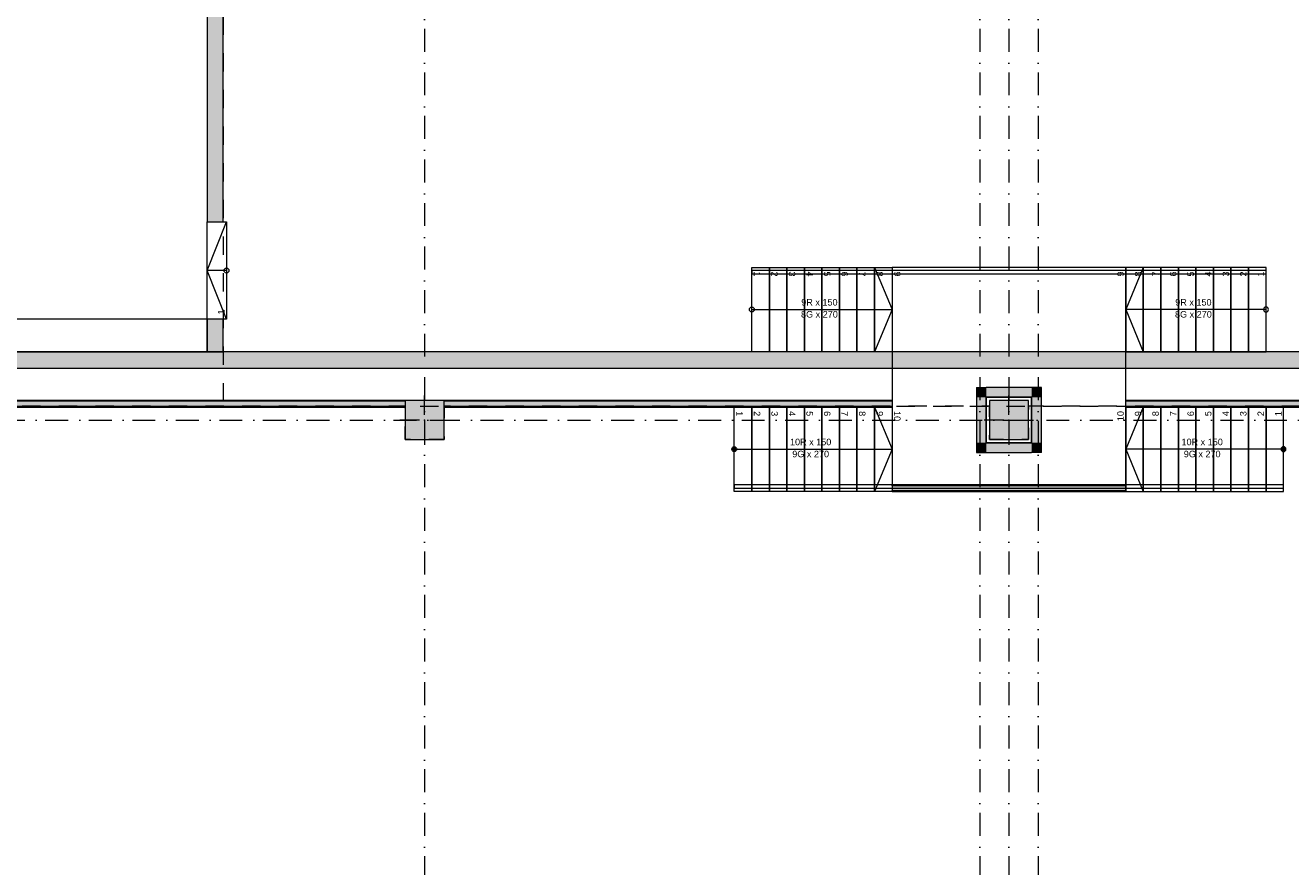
# Model space of a CAD drawing. Header units: millimetres. Extents: x -14761 to 157739, y -22400 to 107990.
# Tile 72 of 81: x 92851 to 112340, y 47125 to 60075. Entities that reach past the tile are written whole.
import ezdxf

# ---------------------------------------------------------------- set-up
doc = ezdxf.new("R2010")
doc.units = ezdxf.units.MM
doc.header["$MEASUREMENT"] = 0
doc.linetypes.add('Штриховая', pattern=[564.444447, 282.222223, -282.222223])
doc.linetypes.add('Штрихпунктирная', pattern=[670.277762, 352.777767, -176.388884, 0, -141.111112])
for name, color, linetype in [('Конструктив - Колонны', 7, 'Continuous'), ('Конструктив - Лестницы в бассейны', 7, 'Continuous'), ('Конструктив - стены бассейнов жб нов', 7, 'Continuous'), ('Элемент Модели - Зона', 7, 'Continuous'), ('Элемент Модели - Оси', 7, 'Continuous')]:
    doc.layers.add(name, color=color, linetype=linetype)
doc.styles.add('СГЕНЕРИР_СТИЛЬ_1', font='txt')

msp = doc.modelspace()

# ---------------------------------------------------------------- hatches: boundary and pattern name
at = {"layer": 'Конструктив - Колонны', "linetype": 'Continuous', "lineweight": 0, "true_color": 0x000000}
for points in [[(98700, 53700), (99300, 53700), (99300, 54300), (98700, 54300)], [(107700, 53700), (108300, 53700), (108300, 54300), (107700, 54300)]]:
    msp.add_hatch(color=18, dxfattribs=at).paths.add_polyline_path(points)
at = {"layer": 'Конструктив - Лестницы в бассейны', "linetype": 'Continuous', "lineweight": 0, "true_color": 0xffffff}
for points in [[(103770, 53588, 1), (103770, 53513, 1)], [(112230, 53588, 1), (112230, 53513, 1)]]:
    msp.add_hatch(color=7, dxfattribs=at).paths.add_polyline_path(points)
at = {"layer": 'Конструктив - стены бассейнов жб нов', "linetype": 'Continuous', "lineweight": 0, "true_color": 0x000000}
for points in [[(95650, 69000), (95650, 57050), (95900, 57050), (95900, 69000)], [(95650, 55550), (95650, 55050), (95900, 55050), (95900, 55550)], [(124550, 55050), (90800, 55050), (90800, 54800), (124550, 54800)], [(107500, 54500), (107650, 54350), (107650, 54500)], [(107500, 54350), (107650, 54350), (107500, 54500)], [(108350, 54500), (107650, 54500), (107650, 54350), (108350, 54350)], [(108350, 54500), (108350, 54350), (108500, 54500)], [(108350, 54350), (108500, 54350), (108500, 54500)], [(90650, 54300), (90650, 54288), (98695, 54288), (98695, 54300)], [(90650, 54213), (98695, 54213), (98695, 54288), (90650, 54288)], [(90650, 54200), (98695, 54200), (98695, 54213), (90650, 54213)], [(99300, 54288), (99301, 54288), (99300, 54300)], [(106200, 54300), (99300, 54300), (99301, 54288), (106200, 54288)], [(99304, 54213), (99301, 54288), (99300, 54288), (99300, 54213)], [(99300, 54213), (99300, 54200), (99305, 54200), (99304, 54213)], [(99304, 54213), (106200, 54213), (106200, 54288), (99301, 54288)], [(99304, 54213), (99305, 54200), (99305, 54213)], [(99305, 54200), (106200, 54200), (106200, 54213), (99305, 54213)], [(107500, 54350), (107500, 53650), (107650, 53650), (107650, 54350)], [(108500, 53650), (108500, 54350), (108350, 54350), (108350, 53650)], [(116695, 54300), (109800, 54300), (109800, 54288), (116695, 54288)], [(109800, 54213), (116695, 54213), (116695, 54288), (109800, 54288)], [(109800, 54200), (116695, 54200), (116695, 54213), (109800, 54213)], [(107650, 53650), (107500, 53500), (107650, 53500)], [(107650, 53650), (107500, 53650), (107500, 53500)], [(107650, 53500), (108350, 53500), (108350, 53650), (107650, 53650)], [(108350, 53650), (108350, 53500), (108500, 53500)], [(108500, 53650), (108350, 53650), (108500, 53500)], [(109800, 53000), (106200, 53000), (106200, 52988), (109800, 52988)], [(106200, 52913), (109800, 52913), (109800, 52988), (106200, 52988)], [(106200, 52900), (109800, 52900), (109800, 52913), (106200, 52913)]]:
    msp.add_hatch(color=18, dxfattribs=at).paths.add_polyline_path(points)

# ---------------------------------------------------------------- linework, layer by layer
at = {"layer": 'Конструктив - Колонны', "color": 251, "linetype": 'Continuous', "lineweight": 5, "true_color": 0x575757}
for p, q in [((99000, 54080), (99000, 54380)), ((108000, 54080), (108000, 54380)), ((98920, 54000), (98620, 54000)), ((99080, 54000), (99380, 54000)), ((107920, 54000), (107620, 54000)), ((108080, 54000), (108380, 54000)), ((99000, 53920), (99000, 53620)), ((108000, 53920), (108000, 53620))]:
    msp.add_line(p, q, dxfattribs=at)
at = {"layer": 'Конструктив - Колонны', "color": 251, "linetype": 'Continuous', "lineweight": 15, "true_color": 0x575757, "flags": 128}
for points in [[(98700, 53700), (99300, 53700), (99300, 54300), (98700, 54300)], [(107700, 53700), (108300, 53700), (108300, 54300), (107700, 54300)]]:
    msp.add_lwpolyline(points, close=True, dxfattribs=at)
at = {"layer": 'Конструктив - Колонны', "color": 251, "linetype": 'Continuous', "lineweight": 5, "true_color": 0x575757}
for p in [(99000, 54000), (108000, 54000)]:
    msp.add_point(p, dxfattribs=at)
at = {"layer": 'Конструктив - Лестницы в бассейны', "color": 7, "linetype": 'Continuous', "lineweight": 15}
for p, q in [((95650, 55550), (95650, 57050)), ((95650, 57050), (95950, 57050)), ((95650, 55550), (95650, 57050)), ((95650, 57050), (95950, 57050)), ((95650, 56300), (95950, 57050)), ((95950, 57050), (95950, 55550)), ((95950, 57050), (95950, 55550)), ((104040, 55050), (104040, 56350)), ((104040, 56350), (106200, 56350)), ((104040, 55050), (104040, 56350)), ((104040, 56350), (104310, 56350)), ((104310, 56350), (104310, 55050)), ((104310, 55050), (104310, 56350)), ((104310, 56350), (104580, 56350)), ((104580, 56350), (104580, 55050)), ((104580, 55050), (104580, 56350)), ((104580, 56350), (104850, 56350)), ((104850, 56350), (104850, 55050)), ((104850, 55050), (104850, 56350)), ((104850, 56350), (105120, 56350)), ((105120, 56350), (105120, 55050)), ((105120, 55050), (105120, 56350)), ((105120, 56350), (105390, 56350)), ((105390, 56350), (105390, 55050)), ((105390, 55050), (105390, 56350)), ((105390, 56350), (105660, 56350)), ((105660, 56350), (105660, 55050)), ((105660, 55050), (105660, 56350)), ((105660, 56350), (105930, 56350)), ((105930, 56350), (105930, 55050)), ((105930, 55050), (105930, 56350)), ((105930, 56350), (106200, 56350)), ((105930, 56350), (106200, 55700)), ((106200, 56350), (106200, 55050)), ((106200, 56350), (106200, 55050)), ((111960, 56350), (109800, 56350)), ((109800, 56350), (109800, 55050)), ((110070, 56350), (109800, 56350)), ((109800, 56350), (109800, 55050)), ((110070, 56350), (109800, 55700)), ((110340, 56350), (110070, 56350)), ((110070, 56350), (110070, 55050)), ((110070, 55050), (110070, 56350)), ((110610, 56350), (110340, 56350)), ((110340, 56350), (110340, 55050)), ((110340, 55050), (110340, 56350)), ((110880, 56350), (110610, 56350)), ((110610, 56350), (110610, 55050)), ((110610, 55050), (110610, 56350)), ((111150, 56350), (110880, 56350)), ((110880, 56350), (110880, 55050)), ((110880, 55050), (110880, 56350)), ((111420, 56350), (111150, 56350)), ((111150, 56350), (111150, 55050)), ((111150, 55050), (111150, 56350)), ((111690, 56350), (111420, 56350)), ((111420, 56350), (111420, 55050)), ((111420, 55050), (111420, 56350)), ((111960, 56350), (111690, 56350)), ((111690, 56350), (111690, 55050)), ((111690, 55050), (111690, 56350)), ((111960, 55050), (111960, 56350)), ((111960, 55050), (111960, 56350)), ((95950, 56300), (95650, 56300)), ((95950, 55550), (95650, 56300)), ((95950, 55550), (95650, 55550)), ((95950, 55550), (95650, 55550)), ((104040, 55700), (104310, 55700)), ((104310, 55700), (105930, 55700)), ((105930, 55700), (106200, 55700)), ((106200, 55700), (105930, 55050)), ((110070, 55700), (109800, 55700)), ((109800, 55700), (110070, 55050)), ((111690, 55700), (110070, 55700)), ((111960, 55700), (111690, 55700)), ((106200, 55050), (104040, 55050)), ((104310, 55050), (104040, 55050)), ((104580, 55050), (104310, 55050)), ((104850, 55050), (104580, 55050)), ((105120, 55050), (104850, 55050)), ((105390, 55050), (105120, 55050)), ((105660, 55050), (105390, 55050)), ((105930, 55050), (105660, 55050)), ((106200, 55050), (105930, 55050)), ((109800, 55050), (111960, 55050)), ((109800, 55050), (110070, 55050)), ((110070, 55050), (110340, 55050)), ((110340, 55050), (110610, 55050)), ((110610, 55050), (110880, 55050)), ((110880, 55050), (111150, 55050)), ((111150, 55050), (111420, 55050)), ((111420, 55050), (111690, 55050)), ((111690, 55050), (111960, 55050)), ((103770, 52900), (103770, 54200)), ((103770, 54200), (106200, 54200)), ((103770, 52900), (103770, 54200)), ((103770, 54200), (104040, 54200)), ((104040, 54200), (104040, 52900)), ((104040, 52900), (104040, 54200)), ((104040, 54200), (104310, 54200)), ((104310, 54200), (104310, 52900)), ((104310, 52900), (104310, 54200)), ((104310, 54200), (104580, 54200)), ((104580, 54200), (104580, 52900)), ((104580, 52900), (104580, 54200)), ((104580, 54200), (104850, 54200)), ((104850, 54200), (104850, 52900)), ((104850, 52900), (104850, 54200)), ((104850, 54200), (105120, 54200)), ((105120, 54200), (105120, 52900)), ((105120, 52900), (105120, 54200)), ((105120, 54200), (105390, 54200)), ((105390, 54200), (105390, 52900)), ((105390, 52900), (105390, 54200)), ((105390, 54200), (105660, 54200)), ((105660, 54200), (105660, 52900)), ((105660, 52900), (105660, 54200)), ((105660, 54200), (105930, 54200)), ((105930, 54200), (105930, 52900)), ((105930, 52900), (105930, 54200)), ((105930, 54200), (106200, 54200)), ((105930, 54200), (106200, 53550)), ((106200, 54200), (106200, 52900)), ((106200, 54200), (106200, 52900)), ((112230, 54200), (109800, 54200)), ((109800, 54200), (109800, 52900)), ((110070, 54200), (109800, 54200)), ((109800, 54200), (109800, 52900)), ((110070, 54200), (109800, 53550)), ((110340, 54200), (110070, 54200)), ((110070, 54200), (110070, 52900)), ((110070, 52900), (110070, 54200)), ((110610, 54200), (110340, 54200)), ((110340, 54200), (110340, 52900)), ((110340, 52900), (110340, 54200)), ((110880, 54200), (110610, 54200)), ((110610, 54200), (110610, 52900)), ((110610, 52900), (110610, 54200)), ((111150, 54200), (110880, 54200)), ((110880, 54200), (110880, 52900)), ((110880, 52900), (110880, 54200)), ((111420, 54200), (111150, 54200)), ((111150, 54200), (111150, 52900)), ((111150, 52900), (111150, 54200)), ((111690, 54200), (111420, 54200)), ((111420, 54200), (111420, 52900)), ((111420, 52900), (111420, 54200)), ((111960, 54200), (111690, 54200)), ((111690, 54200), (111690, 52900)), ((111690, 52900), (111690, 54200)), ((112230, 54200), (111960, 54200)), ((111960, 54200), (111960, 52900)), ((111960, 52900), (111960, 54200)), ((112230, 52900), (112230, 54200)), ((112230, 52900), (112230, 54200)), ((103770, 53550), (104040, 53550)), ((104040, 53550), (105930, 53550)), ((105930, 53550), (106200, 53550)), ((106200, 53550), (105930, 52900)), ((110070, 53550), (109800, 53550)), ((109800, 53550), (110070, 52900)), ((111960, 53550), (110070, 53550)), ((112230, 53550), (111960, 53550)), ((106200, 52900), (103770, 52900)), ((104040, 52900), (103770, 52900)), ((104310, 52900), (104040, 52900)), ((104580, 52900), (104310, 52900)), ((104850, 52900), (104580, 52900)), ((105120, 52900), (104850, 52900)), ((105390, 52900), (105120, 52900)), ((105660, 52900), (105390, 52900)), ((105930, 52900), (105660, 52900)), ((106200, 52900), (105930, 52900)), ((109800, 52900), (112230, 52900)), ((109800, 52900), (110070, 52900)), ((110070, 52900), (110340, 52900)), ((110340, 52900), (110610, 52900)), ((110610, 52900), (110880, 52900)), ((110880, 52900), (111150, 52900)), ((111150, 52900), (111420, 52900)), ((111420, 52900), (111690, 52900)), ((111690, 52900), (111960, 52900)), ((111960, 52900), (112230, 52900))]:
    msp.add_line(p, q, dxfattribs=at)
at = {"layer": 'Конструктив - Лестницы в бассейны', "color": 7, "linetype": 'Continuous', "lineweight": 15, "flags": 128}
for points in [[(95950, 56263, -1), (95950, 56338, -1)], [(104040, 55738, -1), (104040, 55663, -1)], [(111960, 55738, 1), (111960, 55663, 1)], [(103770, 53588, -1), (103770, 53513, -1)], [(112230, 53588, 1), (112230, 53513, 1)]]:
    msp.add_lwpolyline(points, format="xyb", close=True, dxfattribs=at)
for points in [[(106200, 52900), (109800, 52900), (109800, 56350), (106200, 56350)], [(108350, 54350), (107650, 54350), (107650, 53650), (108350, 53650)]]:
    msp.add_lwpolyline(points, close=True, dxfattribs=at)
at = {"layer": 'Конструктив - Лестницы в бассейны', "color": 7, "linetype": 'Continuous', "lineweight": 15}
for points in [[(104040, 56250), (111960, 56250), (111960, 56300), (104040, 56300)], [(103770, 52950), (112230, 52950), (112230, 53000), (103770, 53000)]]:
    msp.add_lwpolyline(points, close=True, dxfattribs=at)
at = {"layer": 'Конструктив - стены бассейнов жб нов', "color": 251, "linetype": 'Continuous', "lineweight": 20, "true_color": 0x575757}
for p, q in [((98695, 54288), (90650, 54288)), ((90650, 54213), (98695, 54213)), ((106200, 54288), (99301, 54288)), ((99304, 54213), (106200, 54213)), ((116695, 54288), (109800, 54288)), ((109800, 54213), (116695, 54213)), ((109800, 52988), (106200, 52988)), ((106200, 52913), (109800, 52913))]:
    msp.add_line(p, q, dxfattribs=at)
at = {"layer": 'Конструктив - стены бассейнов жб нов', "color": 7, "linetype": 'Continuous', "lineweight": 15, "flags": 128}
msp.add_lwpolyline([(90800, 61950), (90800, 55050), (95650, 55050), (95650, 55550), (91300, 55550), (91300, 61450), (91900, 61450), (91900, 64550), (91300, 64550), (91300, 70500), (95650, 70500), (95650, 71000), (90800, 71000), (90800, 64050), (91400, 64050), (91400, 61950)], close=True, dxfattribs=at)
at = {"layer": 'Конструктив - стены бассейнов жб нов', "color": 251, "linetype": 'Continuous', "lineweight": 20, "true_color": 0x575757, "flags": 128}
for points in [[(95650, 69000), (95650, 57050)], [(95900, 57050), (95900, 69000)], [(95650, 57050), (95900, 57050)], [(95650, 55550), (95650, 55050)], [(95900, 55550), (95650, 55550)], [(95900, 55050), (95900, 55550)], [(124550, 55050), (90800, 55050)], [(95650, 55050), (95900, 55050)], [(90800, 54800), (124800, 54800)], [(107500, 54500), (107500, 53500)], [(108350, 54500), (107650, 54500)], [(108500, 53500), (108500, 54500)], [(98695, 54300), (90650, 54300)], [(90655, 54200), (98695, 54200)], [(106200, 54300), (99300, 54300)], [(99305, 54200), (106200, 54200)], [(106200, 54288), (106200, 54300)], [(106200, 54200), (106200, 54213)], [(107650, 53650), (107650, 54350)], [(107650, 54350), (108350, 54350)], [(108350, 54350), (108350, 53650)], [(116695, 54300), (109800, 54300)], [(109800, 54288), (109800, 54300)], [(109800, 54200), (109800, 54213)], [(109800, 54200), (116695, 54200)], [(108350, 53650), (107650, 53650)], [(107650, 53500), (108350, 53500)], [(109800, 53000), (106200, 53000)], [(106200, 52988), (106200, 53000)], [(106200, 52900), (106200, 52913)], [(106200, 52900), (109800, 52900)], [(109800, 52988), (109800, 53000)], [(109800, 52900), (109800, 52913)]]:
    msp.add_lwpolyline(points, dxfattribs=at)
at = {"layer": 'Конструктив - стены бассейнов жб нов', "color": 251, "linetype": 'Continuous', "lineweight": 5, "true_color": 0x575757, "flags": 128}
for points in [[(107500, 54500), (107650, 54500)], [(108500, 54500), (108350, 54500)], [(107500, 53500), (107650, 53500)], [(108500, 53500), (108350, 53500)]]:
    msp.add_lwpolyline(points, dxfattribs=at)
at = {"layer": 'Элемент Модели - Зона', "color": 7, "linetype": 'Штриховая', "lineweight": 15, "flags": 128}
for points in [[(95900, 63600), (95900, 54213), (124800, 54213), (124800, 58701), (126249, 60150), (130530, 60150), (130530, 71750), (95900, 71750)], [(36150, 44957), (36110, 44957), (36110, 36320), (41880, 36320), (41880, 39142), (45143, 42405), (45157, 42391), (45157, 42420), (63300, 42420), (63300, 42400), (77400, 42400), (77400, 42420), (114081, 42420), (117317, 39177), (117320, 38842), (117320, 36305), (117360, 36305), (117360, 34300), (117120, 34300), (117120, 35700), (116700, 35700), (116700, 36100), (108300, 36100), (108300, 35700), (107700, 35700), (107700, 36100), (99320, 36100), (99320, 26970), (107700, 26970), (107700, 27650), (108300, 27650), (108300, 26460), (112380, 26460), (112380, 27370), (112500, 27370), (112500, 21180), (117120, 21180), (117120, 26250), (116650, 26250), (116650, 27750), (117120, 27750), (117120, 32800), (117360, 32800), (117360, 20150), (117120, 20150), (117120, 20940), (99320, 20940), (99320, 14650), (117120, 14650), (117120, 17700), (116700, 17700), (116700, 18326), (117120, 18326), (117120, 18650), (117360, 18650), (117360, 18320), (120850, 18320), (120850, 37205), (120239, 37205), (120239, 45000), (125700, 45000), (125700, 45300), (126300, 45300), (126300, 45000), (141025, 45000), (141025, 45100), (140125, 45100), (140125, 47500), (132700, 47500), (132700, 53680), (130530, 53680), (130530, 54300), (129183, 54300), (126300, 54300), (126300, 53700), (125700, 53700), (125700, 54213), (124800, 54213), (117300, 54213), (117300, 53700), (116700, 53700), (116700, 54213), (108300, 54213), (108300, 53700), (107700, 53700), (107700, 54213), (99300, 54213), (99300, 53700), (98700, 53700), (98700, 54213), (90650, 54213), (90650, 53700), (90050, 53700), (89950, 53700), (89950, 48633), (77450, 48633), (77450, 53800), (77450, 61690), (77460, 61690), (77460, 67850), (74720, 67850), (74720, 59730), (73965, 59730), (73965, 54212), (72300, 54212), (72300, 53700), (71700, 53700), (71700, 54212), (63300, 54212), (63300, 53700), (62700, 53700), (62700, 54212), (61025, 54212), (61025, 46500), (61025, 45000), (54300, 45000), (54300, 44700), (53700, 44700), (53700, 45000), (45300, 45000), (45300, 44700), (44700, 44700), (44700, 45000), (36750, 45000), (36750, 44700), (36150, 44700)]]:
    msp.add_lwpolyline(points, close=True, dxfattribs=at)
at = {"layer": 'Элемент Модели - Оси', "color": 7, "linetype": 'Штрихпунктирная', "lineweight": 15}
for p, q in [((99000, 92200), (99000, -1975)), ((107550, 92200), (107550, -1975)), ((108000, 92200), (108000, -1975)), ((108450, 92200), (108450, -1975)), ((-12761, 54000), (155650, 54000))]:
    msp.add_line(p, q, dxfattribs=at)

# ---------------------------------------------------------------- texts
at = {"layer": 'Конструктив - Лестницы в бассейны', "color": 161, "lineweight": 20, "true_color": 0x78aaff, "char_height": 100, "style": 'СГЕНЕРИР_СТИЛЬ_1'}
for s, insert, attachment_point in [('\\A1;{\\pqc;\\pt0,7100;\\fArial|b0|i0|c204|p38;\\fArial|b0|i0|c204|p38;\\fArial|b0|i0|c204|p38;\\A1{\\H.66x;\\S^  ;}\\fArial|b0|i0|c204|p38;\\fArial|b0|i0|c204|p38;\\fArial|b0|i0|c204|p38;\\fArial|b0|i0|c204|p38;\\A1{\\H.66x;\\S^  ;}\\fArial|b0|i0|c204|p38;\\fArial|b0|i0|c204|p38;\\fArial|b0|i0|c204|p38;\\fArial|b0|i0|c204|p38;\\A1{\\H.66x;\\S^  ;}\\fArial|b0|i0|c204|p38;}', (95800, 56300), 8), ('\\A1;{\\pqc;\\pt0,7100;\\fArial|b0|i0|c204|p38;\\fArial|b0|i0|c204|p38;\\fArial|b0|i0|c204|p38;\\A1{\\H.66x;\\S^  ;}\\fArial|b0|i0|c204|p38;\\fArial|b0|i0|c204|p38;\\fArial|b0|i0|c204|p38;\\fArial|b0|i0|c204|p38;\\A1{\\H.66x;\\S^  ;}\\fArial|b0|i0|c204|p38;\\fArial|b0|i0|c204|p38;\\fArial|b0|i0|c204|p38;\\fArial|b0|i0|c204|p38;\\A1{\\H.66x;\\S^  ;}\\fArial|b0|i0|c204|p38;}', (95800, 56300), 2), ('\\A1;{\\pqc;\\pt0,7100;\\fArial|b0|i0|c204|p38;9R x \\fArial|b0|i0|c204|p38;150\\fArial|b0|i0|c204|p38;\\A1{\\H.66x;\\S^  ;}\\fArial|b0|i0|c204|p38;\\fArial|b0|i0|c204|p38;\\fArial|b0|i0|c204|p38;\\fArial|b0|i0|c204|p38;\\A1{\\H.66x;\\S^  ;}\\fArial|b0|i0|c204|p38;\\fArial|b0|i0|c204|p38;\\fArial|b0|i0|c204|p38;\\fArial|b0|i0|c204|p38;\\A1{\\H.66x;\\S^  ;}\\fArial|b0|i0|c204|p38;}', (105120, 55733), 8), ('\\A1;{\\pqc;\\pt0,7100;\\fArial|b0|i0|c204|p38;9R x \\fArial|b0|i0|c204|p38;150\\fArial|b0|i0|c204|p38;\\A1{\\H.66x;\\S^  ;}\\fArial|b0|i0|c204|p38;\\fArial|b0|i0|c204|p38;\\fArial|b0|i0|c204|p38;\\fArial|b0|i0|c204|p38;\\A1{\\H.66x;\\S^  ;}\\fArial|b0|i0|c204|p38;\\fArial|b0|i0|c204|p38;\\fArial|b0|i0|c204|p38;\\fArial|b0|i0|c204|p38;\\A1{\\H.66x;\\S^  ;}\\fArial|b0|i0|c204|p38;}', (110880, 55733), 8), ('\\A1;{\\pqc;\\pt0,7100;\\fArial|b0|i0|c204|p38;8G x \\fArial|b0|i0|c204|p38;270\\fArial|b0|i0|c204|p38;\\A1{\\H.66x;\\S^  ;}\\fArial|b0|i0|c204|p38;\\fArial|b0|i0|c204|p38;\\fArial|b0|i0|c204|p38;\\fArial|b0|i0|c204|p38;\\A1{\\H.66x;\\S^  ;}\\fArial|b0|i0|c204|p38;\\fArial|b0|i0|c204|p38;\\fArial|b0|i0|c204|p38;\\fArial|b0|i0|c204|p38;\\A1{\\H.66x;\\S^  ;}\\fArial|b0|i0|c204|p38;}', (105120, 55677), 2), ('\\A1;{\\pqc;\\pt0,7100;\\fArial|b0|i0|c204|p38;8G x \\fArial|b0|i0|c204|p38;270\\fArial|b0|i0|c204|p38;\\A1{\\H.66x;\\S^  ;}\\fArial|b0|i0|c204|p38;\\fArial|b0|i0|c204|p38;\\fArial|b0|i0|c204|p38;\\fArial|b0|i0|c204|p38;\\A1{\\H.66x;\\S^  ;}\\fArial|b0|i0|c204|p38;\\fArial|b0|i0|c204|p38;\\fArial|b0|i0|c204|p38;\\fArial|b0|i0|c204|p38;\\A1{\\H.66x;\\S^  ;}\\fArial|b0|i0|c204|p38;}', (110880, 55677), 2), ('\\A1;{\\pqc;\\pt0,7100;\\fArial|b0|i0|c204|p38;10R x \\fArial|b0|i0|c204|p38;150\\fArial|b0|i0|c204|p38;\\A1{\\H.66x;\\S^  ;}\\fArial|b0|i0|c204|p38;\\fArial|b0|i0|c204|p38;\\fArial|b0|i0|c204|p38;\\fArial|b0|i0|c204|p38;\\A1{\\H.66x;\\S^  ;}\\fArial|b0|i0|c204|p38;\\fArial|b0|i0|c204|p38;\\fArial|b0|i0|c204|p38;\\fArial|b0|i0|c204|p38;\\A1{\\H.66x;\\S^  ;}\\fArial|b0|i0|c204|p38;}', (104985, 53583), 8), ('\\A1;{\\pqc;\\pt0,7100;\\fArial|b0|i0|c204|p38;10R x \\fArial|b0|i0|c204|p38;150\\fArial|b0|i0|c204|p38;\\A1{\\H.66x;\\S^  ;}\\fArial|b0|i0|c204|p38;\\fArial|b0|i0|c204|p38;\\fArial|b0|i0|c204|p38;\\fArial|b0|i0|c204|p38;\\A1{\\H.66x;\\S^  ;}\\fArial|b0|i0|c204|p38;\\fArial|b0|i0|c204|p38;\\fArial|b0|i0|c204|p38;\\fArial|b0|i0|c204|p38;\\A1{\\H.66x;\\S^  ;}\\fArial|b0|i0|c204|p38;}', (111015, 53583), 8), ('\\A1;{\\pqc;\\pt0,7100;\\fArial|b0|i0|c204|p38;9G x \\fArial|b0|i0|c204|p38;270\\fArial|b0|i0|c204|p38;\\A1{\\H.66x;\\S^  ;}\\fArial|b0|i0|c204|p38;\\fArial|b0|i0|c204|p38;\\fArial|b0|i0|c204|p38;\\fArial|b0|i0|c204|p38;\\A1{\\H.66x;\\S^  ;}\\fArial|b0|i0|c204|p38;\\fArial|b0|i0|c204|p38;\\fArial|b0|i0|c204|p38;\\fArial|b0|i0|c204|p38;\\A1{\\H.66x;\\S^  ;}\\fArial|b0|i0|c204|p38;}', (104985, 53527), 2), ('\\A1;{\\pqc;\\pt0,7100;\\fArial|b0|i0|c204|p38;9G x \\fArial|b0|i0|c204|p38;270\\fArial|b0|i0|c204|p38;\\A1{\\H.66x;\\S^  ;}\\fArial|b0|i0|c204|p38;\\fArial|b0|i0|c204|p38;\\fArial|b0|i0|c204|p38;\\fArial|b0|i0|c204|p38;\\A1{\\H.66x;\\S^  ;}\\fArial|b0|i0|c204|p38;\\fArial|b0|i0|c204|p38;\\fArial|b0|i0|c204|p38;\\fArial|b0|i0|c204|p38;\\A1{\\H.66x;\\S^  ;}\\fArial|b0|i0|c204|p38;}', (111015, 53527), 2)]:
    msp.add_mtext(s, dxfattribs=dict(at, insert=insert, attachment_point=attachment_point))
for s, insert, attachment_point, rotation in [('\\A1;{\\pqr;\\fArial|b0|i0|c204|p38;1}', (104121, 56209), 6, 270), ('\\A1;{\\pqr;\\fArial|b0|i0|c204|p38;2}', (104391, 56209), 6, 270), ('\\A1;{\\pqr;\\fArial|b0|i0|c204|p38;3}', (104660, 56209), 6, 270), ('\\A1;{\\pqr;\\fArial|b0|i0|c204|p38;4}', (104931, 56209), 6, 270), ('\\A1;{\\pqr;\\fArial|b0|i0|c204|p38;5}', (105200, 56209), 6, 270), ('\\A1;{\\pqr;\\fArial|b0|i0|c204|p38;6}', (105470, 56209), 6, 270), ('\\A1;{\\pqr;\\fArial|b0|i0|c204|p38;7}', (105741, 56209), 6, 270), ('\\A1;{\\pqr;\\fArial|b0|i0|c204|p38;8}', (106010, 56209), 6, 270), ('\\A1;{\\pqr;\\fArial|b0|i0|c204|p38;9}', (106280, 56209), 6, 270), ('\\A1;{\\pql;\\fArial|b0|i0|c204|p38;9}', (109720, 56209), 4, 90), ('\\A1;{\\pql;\\fArial|b0|i0|c204|p38;8}', (109990, 56209), 4, 90), ('\\A1;{\\pql;\\fArial|b0|i0|c204|p38;7}', (110259, 56209), 4, 90), ('\\A1;{\\pql;\\fArial|b0|i0|c204|p38;6}', (110530, 56209), 4, 90), ('\\A1;{\\pql;\\fArial|b0|i0|c204|p38;5}', (110800, 56209), 4, 90), ('\\A1;{\\pql;\\fArial|b0|i0|c204|p38;4}', (111069, 56209), 4, 90), ('\\A1;{\\pql;\\fArial|b0|i0|c204|p38;3}', (111340, 56209), 4, 90), ('\\A1;{\\pql;\\fArial|b0|i0|c204|p38;2}', (111609, 56209), 4, 90), ('\\A1;{\\pql;\\fArial|b0|i0|c204|p38;1}', (111879, 56209), 4, 90), ('\\A1;{\\pqr;\\fArial|b0|i0|c204|p38;1}', (95869, 55701), 6, 90), ('\\A1;{\\pqr;\\fArial|b0|i0|c204|p38;1}', (103851, 54059), 6, 270), ('\\A1;{\\pqr;\\fArial|b0|i0|c204|p38;2}', (104121, 54059), 6, 270), ('\\A1;{\\pqr;\\fArial|b0|i0|c204|p38;3}', (104390, 54059), 6, 270), ('\\A1;{\\pqr;\\fArial|b0|i0|c204|p38;4}', (104661, 54059), 6, 270), ('\\A1;{\\pqr;\\fArial|b0|i0|c204|p38;5}', (104930, 54059), 6, 270), ('\\A1;{\\pqr;\\fArial|b0|i0|c204|p38;6}', (105200, 54059), 6, 270), ('\\A1;{\\pqr;\\fArial|b0|i0|c204|p38;7}', (105471, 54059), 6, 270), ('\\A1;{\\pqr;\\fArial|b0|i0|c204|p38;8}', (105740, 54059), 6, 270), ('\\A1;{\\pqr;\\fArial|b0|i0|c204|p38;9}', (106010, 54059), 6, 270), ('\\A1;{\\pqr;\\fArial|b0|i0|c204|p38;10}', (106280, 53983), 6, 270), ('\\A1;{\\pql;\\fArial|b0|i0|c204|p38;10}', (109720, 53983), 4, 90), ('\\A1;{\\pql;\\fArial|b0|i0|c204|p38;9}', (109990, 54059), 4, 90), ('\\A1;{\\pql;\\fArial|b0|i0|c204|p38;8}', (110260, 54059), 4, 90), ('\\A1;{\\pql;\\fArial|b0|i0|c204|p38;7}', (110529, 54059), 4, 90), ('\\A1;{\\pql;\\fArial|b0|i0|c204|p38;6}', (110800, 54059), 4, 90), ('\\A1;{\\pql;\\fArial|b0|i0|c204|p38;5}', (111070, 54059), 4, 90), ('\\A1;{\\pql;\\fArial|b0|i0|c204|p38;4}', (111339, 54059), 4, 90), ('\\A1;{\\pql;\\fArial|b0|i0|c204|p38;3}', (111610, 54059), 4, 90), ('\\A1;{\\pql;\\fArial|b0|i0|c204|p38;2}', (111879, 54059), 4, 90), ('\\A1;{\\pql;\\fArial|b0|i0|c204|p38;1}', (112149, 54059), 4, 90)]:
    msp.add_mtext(s, dxfattribs=dict(at, insert=insert, attachment_point=attachment_point, rotation=rotation))

doc.saveas('drawing.dxf')
